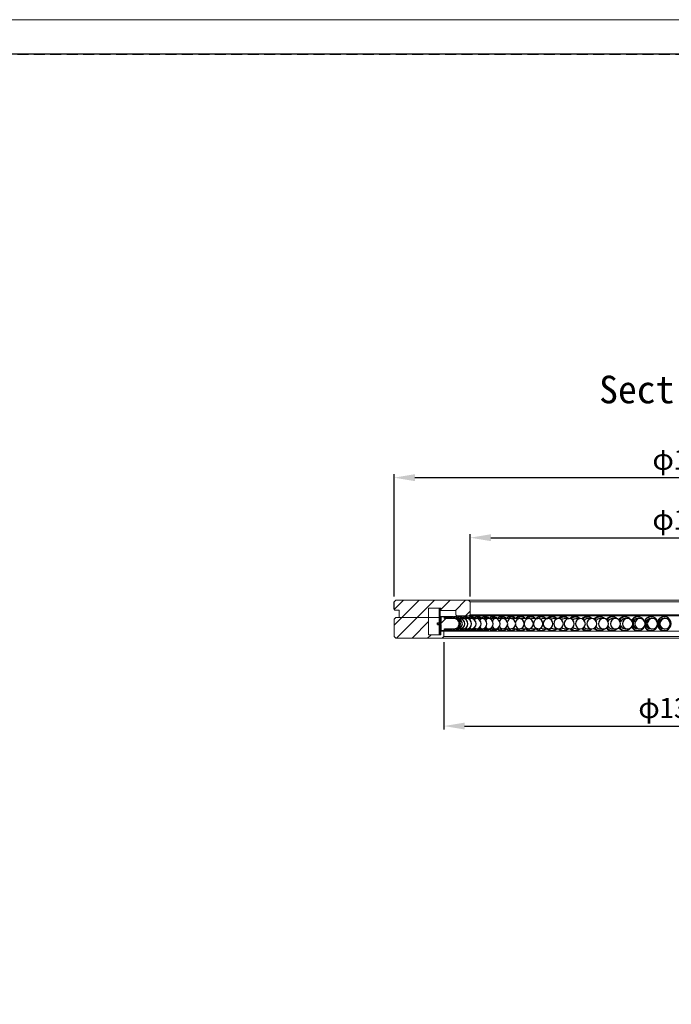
# Model space of a CAD drawing. Header units: millimetres. Extents: x -201 to 202, y 143 to 428.
# Tile 3 of 7: x 16 to 110, y 285 to 428. Entities that reach past the tile are written whole.
import ezdxf

# ---------------------------------------------------------------- set-up
doc = ezdxf.new("R2010")
doc.units = ezdxf.units.MM
doc.header["$LTSCALE"] = 0.25
doc.linetypes.add('HIDDEN', pattern=[9.525, 6.35, -3.175])
doc.layers.get('0').update_dxf_attribs({"lineweight": 30})
doc.layers.add('BASE', color=7, linetype='Continuous', lineweight=20)
doc.layers.add('DIMENSION', color=6, linetype='Continuous', lineweight=9)
doc.layers.add('EMPTY LINE', color=252, linetype='Continuous', lineweight=0, plot=False)
doc.layers.add('FORM', color=7, linetype='Continuous')
doc.styles.add('VS Standard', font='msgothic.ttc', dxfattribs={"height": 3})
doc.dimstyles.new('VS Standard x0.5', dxfattribs={"dimtxt": 3, "dimasz": 3, "dimexe": 0.5, "dimexo": 0.8, "dimgap": 0.5, "dimtad": 3, "dimlfac": 2, "dimrnd": 0.0001, "dimzin": 9, "dimdsep": 46, "dimtxsty": 'VS Standard', "dimcen": 0, "dimaunit": 1, "dimadec": 0, "dimazin": 2, "dimtfac": 1, "dimtmove": 0, "dimatfit": 3, "dimfxl": 1, "dimtolj": 1, "dimtzin": 0, "dimarcsym": 0})
pattern_1 = [(45, (-196.5, 147.75), (-1.122532, 1.122532), [])]
pattern_2 = [(45, (-227.4264, 110.2937), (-3.367596, 3.367596), [])]

# ---------------------------------------------------------------- blocks, each defined once
blk = doc.blocks.new('*D103')
at = {"layer": 'Defpoints', "color": 0}
for p in [(77.16, 338.48), (146.76, 338.48), (146.76, 325.52)]:
    blk.add_point(p, dxfattribs=at)
at = {"layer": 'DIMENSION', "color": 0, "lineweight": -2}
for p, q in [((77.16, 337.68), (77.16, 325.02)), ((146.76, 337.68), (146.76, 325.02)), ((80.16, 325.52), (143.76, 325.52))]:
    blk.add_line(p, q, dxfattribs=at)
at = {"layer": 'DIMENSION', "color": 0}
for points in [[(80.16, 326.02), (80.16, 325.02), (77.16, 325.52)], [(143.76, 325.02), (143.76, 326.02), (146.76, 325.52)]]:
    blk.add_solid(points, dxfattribs=at)
at = {"layer": 'DIMENSION', "color": 0, "insert": (111.96, 327.77), "char_height": 3, "attachment_point": 5, "style": 'VS Standard'}
blk.add_mtext('\\A1;φ\\A1;139.2', dxfattribs=at)
blk = doc.blocks.new('*D104')
at = {"layer": 'Defpoints', "color": 0}
for p in [(142.96, 352.78), (80.96, 343.48), (142.96, 343.48)]:
    blk.add_point(p, dxfattribs=at)
at = {"layer": 'DIMENSION', "color": 0, "lineweight": -2}
for p, q in [((80.96, 344.28), (80.96, 353.28)), ((83.96, 352.78), (139.96, 352.78)), ((142.96, 344.28), (142.96, 353.28))]:
    blk.add_line(p, q, dxfattribs=at)
at = {"layer": 'DIMENSION', "color": 0}
for points in [[(83.96, 353.28), (83.96, 352.28), (80.96, 352.78)], [(139.96, 352.28), (139.96, 353.28), (142.96, 352.78)]]:
    blk.add_solid(points, dxfattribs=at)
at = {"layer": 'DIMENSION', "color": 0, "insert": (111.96, 355.02), "char_height": 3, "attachment_point": 5, "style": 'VS Standard'}
blk.add_mtext('\\A1;φ\\A1;124', dxfattribs=at)
blk = doc.blocks.new('*D105')
at = {"layer": 'Defpoints', "color": 0}
for p in [(153.96, 361.47), (69.96, 343.48), (153.96, 343.48)]:
    blk.add_point(p, dxfattribs=at)
at = {"layer": 'DIMENSION', "color": 0, "lineweight": -2}
for p, q in [((69.96, 344.28), (69.96, 361.97)), ((153.96, 344.28), (153.96, 361.97)), ((72.96, 361.47), (150.96, 361.47))]:
    blk.add_line(p, q, dxfattribs=at)
at = {"layer": 'DIMENSION', "color": 0}
for points in [[(72.96, 361.97), (72.96, 360.97), (69.96, 361.47)], [(150.96, 360.97), (150.96, 361.97), (153.96, 361.47)]]:
    blk.add_solid(points, dxfattribs=at)
at = {"layer": 'DIMENSION', "color": 0, "insert": (111.96, 363.71), "char_height": 3, "attachment_point": 5, "style": 'VS Standard'}
blk.add_mtext('\\A1;φ\\A1;168', dxfattribs=at)

msp = doc.modelspace()

# ---------------------------------------------------------------- hatches: boundary and pattern name
at = {"linetype": 'Continuous', "lineweight": 18}
h = msp.add_hatch(dxfattribs=at)
h.set_pattern_fill('ANSI31', scale=1.5, style=0)
h.set_pattern_definition(pattern_2)
edge = h.paths.add_edge_path(flags=0)
edge.add_line((77.2321, 341.0825), (77.2321, 341.3325))
edge.add_ellipse((111.9596, 340.3326), major_axis=(-2291.8313, 0), ratio=0.000436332, start_angle=358.3507759, end_angle=358.3741769)
edge.add_line((76.7321, 341.3325), (76.7321, 339.3328))
edge.add_ellipse((111.9596, 340.3326), major_axis=(-2291.8313, 0), ratio=0.000436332, start_angle=1.6258231, end_angle=1.6492241)
edge.add_line((77.2321, 339.3328), (77.2321, 339.5828))
edge.add_ellipse((111.9596, 340.3326), major_axis=(-1718.8734, 0), ratio=0.000436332, start_angle=1.2369571, end_angle=1.288922)
edge.add_arc((78.6321, 340.3326), 0.7499, 269.999515, 450.000485)
edge.add_ellipse((111.9596, 340.3326), major_axis=(-1718.8734, 0), ratio=0.000436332, start_angle=358.711078, end_angle=358.7630429)
h = msp.add_hatch(dxfattribs=at)
h.set_pattern_fill('ANSI31', scale=1.5, style=0)
h.set_pattern_definition(pattern_2)
h.paths.add_polyline_path([(76.5596, 342.5326), (76.4596, 342.5326), (76.4596, 338.7826), (76.5596, 338.7826)], flags=0)
at = {"layer": 'BASE'}
h = msp.add_hatch(dxfattribs=at)
h.set_pattern_fill('ANSI31', color=256, scale=0.5, style=0)
h.set_pattern_definition(pattern_1)
h.paths.add_polyline_path([(80.7096, 343.7326), (70.2096, 343.7326), (69.9596, 343.4826), (69.9596, 342.4226), (70.0846, 342.2976), (70.7096, 342.2976), (70.7096, 341.2326), (74.9596, 341.2326), (74.9596, 342.5826), (76.7096, 342.5826), (76.7096, 342.2576), (78.8996, 342.2576), (78.8996, 341.6076), (79.0246, 341.4826), (80.8346, 341.4826), (80.9596, 341.6076), (80.9596, 343.4826)], flags=0)
h = msp.add_hatch(dxfattribs=at)
h.set_pattern_fill('ANSI31', color=256, scale=0.5, style=0)
h.set_pattern_definition(pattern_1)
h.paths.add_polyline_path([(76.7096, 338.7326), (74.9596, 338.7326), (74.9596, 341.2326), (70.2096, 341.2326), (69.9596, 340.9826), (69.9596, 338.4826), (70.2096, 338.2326), (76.9096, 338.2326), (77.1596, 338.4826), (77.1596, 339.2326), (76.7096, 339.2326)], flags=0)

# ---------------------------------------------------------------- linework, layer by layer
at = {"color": 7, "linetype": 'Continuous', "lineweight": 25}
for p, q in [((70.2096, 343.7326), (69.9596, 343.4826)), ((69.9596, 342.4226), (69.9596, 343.4826)), ((76.4596, 342.5326), (76.4596, 338.7826)), ((76.5596, 342.5326), (76.4596, 342.5326)), ((76.5596, 342.5326), (76.5596, 338.7826)), ((76.5596, 342.5326), (76.7096, 342.5326)), ((76.7321, 339.3328), (76.7321, 341.3325)), ((77.2321, 341.3325), (76.7321, 341.3325)), ((77.284, 341.3326), (76.7847, 341.3326)), ((77.2321, 341.3325), (77.2321, 341.0825)), ((77.2832, 341.0825), (77.284, 341.0826)), ((77.4411, 341.3326), (77.284, 341.3326)), ((78.6819, 341.0826), (77.284, 341.0826)), ((77.703, 341.3326), (77.4411, 341.3326)), ((78.0689, 341.3326), (77.703, 341.3326)), ((78.5376, 341.3326), (78.0689, 341.3326)), ((79.1078, 341.3326), (78.6348, 341.3326)), ((78.8327, 341.0826), (78.6819, 341.0826)), ((79.084, 341.0826), (78.8327, 341.0826)), ((79.4351, 341.0826), (79.084, 341.0826)), ((79.7777, 341.3326), (79.3143, 341.3326)), ((79.885, 341.0826), (79.4351, 341.0826)), ((80.4321, 341.0826), (79.885, 341.0826)), ((80.5452, 341.3326), (80.0929, 341.3326)), ((81.075, 341.0826), (80.4321, 341.0826)), ((81.4081, 341.3326), (80.9683, 341.3326)), ((81.8117, 341.0826), (81.075, 341.0826)), ((82.6398, 341.0826), (81.8117, 341.0826)), ((82.3638, 341.3326), (81.9377, 341.3326)), ((83.5569, 341.0826), (82.6398, 341.0826)), ((83.4093, 341.3326), (82.9982, 341.3326)), ((84.5603, 341.0826), (83.5569, 341.0826)), ((84.5414, 341.3326), (84.1467, 341.3326)), ((85.6468, 341.0826), (84.5603, 341.0826)), ((85.7568, 341.3326), (85.3795, 341.3326)), ((85.7132, 341.0797), (85.7568, 341.0826)), ((86.8131, 341.0826), (85.7568, 341.0826)), ((87.0517, 341.3326), (86.6931, 341.3326)), ((86.9537, 341.0694), (87.0517, 341.0826)), ((88.0558, 341.0826), (87.0517, 341.0826)), ((88.4222, 341.3326), (88.0833, 341.3326)), ((88.2669, 341.0523), (88.4222, 341.0826)), ((89.3711, 341.0826), (88.4222, 341.0826)), ((89.8641, 341.3326), (89.546, 341.3326)), ((89.6494, 341.0291), (89.8641, 341.0826)), ((90.7549, 341.0826), (89.8641, 341.0826)), ((91.3731, 341.3326), (91.0767, 341.3326)), ((92.203, 341.0826), (91.3731, 341.0826)), ((92.9446, 341.3326), (92.6708, 341.3326)), ((93.7112, 341.0826), (92.9446, 341.0826)), ((94.5738, 341.3326), (94.3235, 341.3326)), ((95.2747, 341.0826), (94.5738, 341.0826)), ((96.2558, 341.3326), (96.0297, 341.3326)), ((96.8889, 341.0826), (96.2558, 341.0826)), ((97.2424, 340.9941), (97.2988, 340.9941)), ((97.2988, 340.9941), (97.2988, 340.9607)), ((97.9854, 341.3326), (97.7842, 341.3326)), ((98.5488, 341.0826), (97.9854, 341.0826)), ((98.9023, 340.9941), (99.0553, 340.9941)), ((99.0553, 340.9941), (99.0553, 340.8858)), ((99.7575, 341.3326), (99.5818, 341.3326)), ((100.2494, 341.0826), (99.7575, 341.0826)), ((100.7013, 340.9312), (100.7013, 340.9941)), ((100.7013, 340.9941), (100.8509, 340.9941)), ((100.8509, 340.9941), (100.8509, 340.7806)), ((101.5665, 341.3326), (101.4169, 341.3326)), ((101.9855, 341.0826), (101.5665, 341.0826)), ((102.5571, 340.8182), (102.5571, 340.9941)), ((102.5571, 340.9941), (102.6803, 340.9941)), ((102.6803, 340.9941), (102.6803, 340.6152)), ((103.4072, 341.3326), (103.284, 341.3326)), ((103.752, 341.0826), (103.4072, 341.0826)), ((104.4415, 340.9941), (104.5378, 340.9941)), ((104.4415, 340.6276), (104.4415, 340.9941)), ((104.5378, 340.9941), (104.5378, 340.3326)), ((105.2738, 341.3326), (105.1775, 341.3326)), ((105.5433, 341.0826), (105.2738, 341.0826)), ((106.3488, 340.4576), (106.3488, 340.9941)), ((106.3488, 340.9941), (106.4179, 340.9941)), ((106.4179, 340.9941), (106.4179, 340.3326)), ((107.1607, 341.3326), (107.0916, 341.3326)), ((107.3541, 341.0826), (107.1607, 341.0826)), ((108.273, 340.4576), (108.273, 340.9941)), ((108.273, 340.9941), (108.3147, 340.9941)), ((108.3147, 340.9941), (108.3147, 340.3326)), ((109.0621, 341.3326), (109.0204, 341.3326)), ((109.1789, 341.0826), (109.0621, 341.0826)), ((76.2318, 340.4576), (76.2318, 340.2076)), ((76.2319, 340.4576), (76.2318, 340.4576)), ((76.2318, 340.2076), (76.2319, 340.2076)), ((76.2319, 340.2076), (76.2319, 340.4576)), ((76.2319, 340.4576), (76.4596, 340.4576)), ((76.2319, 340.2076), (76.4596, 340.2076)), ((76.563, 340.4576), (76.7319, 340.4576)), ((76.563, 340.2076), (76.7319, 340.2076)), ((76.7319, 340.2076), (76.7319, 340.4576)), ((76.7321, 339.3328), (77.2321, 339.3328)), ((76.7847, 339.3326), (77.284, 339.3326)), ((77.2321, 339.5828), (77.2321, 339.3328)), ((77.284, 339.5826), (77.2832, 339.5828)), ((77.284, 339.5826), (78.6819, 339.5826)), ((77.284, 339.3326), (77.4411, 339.3326)), ((77.4411, 339.3326), (77.703, 339.3326)), ((77.703, 339.3326), (78.0689, 339.3326)), ((78.0689, 339.3326), (78.5376, 339.3326)), ((78.6348, 339.3326), (79.1078, 339.3326)), ((78.6819, 339.5826), (78.8327, 339.5826)), ((78.8327, 339.5826), (79.084, 339.5826)), ((79.084, 339.5826), (79.4351, 339.5826)), ((79.3143, 339.3326), (79.7777, 339.3326)), ((79.4351, 339.5826), (79.885, 339.5826)), ((79.885, 339.5826), (80.4321, 339.5826)), ((80.0929, 339.3326), (80.5452, 339.3326)), ((80.4321, 339.5826), (81.075, 339.5826)), ((80.9683, 339.3326), (81.4081, 339.3326)), ((81.075, 339.5826), (81.8117, 339.5826)), ((81.8117, 339.5826), (82.6398, 339.5826)), ((81.9377, 339.3326), (82.3638, 339.3326)), ((82.6398, 339.5826), (83.5569, 339.5826)), ((82.9982, 339.3326), (83.4093, 339.3326)), ((83.5569, 339.5826), (84.5603, 339.5826)), ((84.1467, 339.3326), (84.5414, 339.3326)), ((84.5603, 339.5826), (85.6468, 339.5826)), ((85.3795, 339.3326), (85.7568, 339.3326)), ((85.7568, 339.5826), (85.7132, 339.5856)), ((85.7568, 339.5826), (86.8131, 339.5826)), ((86.6931, 339.3326), (87.0517, 339.3326)), ((87.0517, 339.5826), (86.9537, 339.5959)), ((87.0517, 339.5826), (88.0558, 339.5826)), ((88.0833, 339.3326), (88.4222, 339.3326)), ((88.4222, 339.5826), (88.2669, 339.613)), ((88.4222, 339.5826), (89.3711, 339.5826)), ((89.546, 339.3326), (89.8641, 339.3326)), ((89.8641, 339.5826), (89.6494, 339.6362)), ((89.8641, 339.5826), (90.7549, 339.5826)), ((91.0767, 339.3326), (91.3731, 339.3326)), ((91.3731, 339.5826), (92.203, 339.5826)), ((92.6708, 339.3326), (92.9446, 339.3326)), ((92.9446, 339.5826), (93.7112, 339.5826)), ((94.3235, 339.3326), (94.5738, 339.3326)), ((94.5738, 339.5826), (95.2747, 339.5826)), ((96.0297, 339.3326), (96.2558, 339.3326)), ((96.2558, 339.5826), (96.8889, 339.5826)), ((97.2988, 339.6712), (97.2424, 339.6712)), ((97.2988, 339.7046), (97.2988, 339.6712)), ((97.7842, 339.3326), (97.9854, 339.3326)), ((97.9854, 339.5826), (98.5488, 339.5826)), ((99.0553, 339.6712), (98.9023, 339.6712)), ((99.0553, 339.7795), (99.0553, 339.6712)), ((99.5818, 339.3326), (99.7575, 339.3326)), ((99.7575, 339.5826), (100.2494, 339.5826)), ((100.7013, 339.6712), (100.7013, 339.7341)), ((100.8509, 339.6712), (100.7013, 339.6712)), ((100.8509, 339.8847), (100.8509, 339.6712)), ((101.4169, 339.3326), (101.5665, 339.3326)), ((101.5665, 339.5826), (101.9855, 339.5826)), ((102.5571, 339.6712), (102.5571, 339.8471)), ((102.6803, 339.6712), (102.5571, 339.6712)), ((102.6803, 340.0501), (102.6803, 339.6712)), ((103.284, 339.3326), (103.4072, 339.3326)), ((103.4072, 339.5826), (103.752, 339.5826)), ((104.4415, 339.6712), (104.4415, 340.0377)), ((104.5378, 339.6712), (104.4415, 339.6712)), ((104.5378, 340.3326), (104.5378, 339.6712)), ((105.1775, 339.3326), (105.2738, 339.3326)), ((105.2738, 339.5826), (105.5433, 339.5826)), ((106.2828, 340.4576), (106.3389, 340.4576)), ((106.2828, 340.2076), (106.3389, 340.2076)), ((106.3389, 340.2076), (106.3389, 340.4576)), ((106.3389, 340.4576), (106.3488, 340.4576)), ((106.3488, 340.2076), (106.3389, 340.2076)), ((106.3488, 340.2076), (106.3488, 340.4576)), ((106.3488, 339.6712), (106.3488, 340.2076)), ((106.4179, 339.6712), (106.3488, 339.6712)), ((106.4179, 340.3326), (106.4179, 339.6712)), ((107.0916, 339.3326), (107.1607, 339.3326)), ((107.1607, 339.5826), (107.3541, 339.5826)), ((108.2213, 340.2076), (108.2213, 340.4576)), ((108.2213, 340.4576), (108.263, 340.4576)), ((108.2213, 340.2076), (108.263, 340.2076)), ((108.263, 340.2076), (108.263, 340.4576)), ((108.263, 340.4576), (108.273, 340.4576)), ((108.273, 340.2076), (108.263, 340.2076)), ((108.273, 340.2076), (108.273, 340.4576)), ((108.273, 339.6712), (108.273, 340.2076)), ((108.3147, 339.6712), (108.273, 339.6712)), ((108.3147, 340.3326), (108.3147, 339.6712)), ((109.0204, 339.3326), (109.0621, 339.3326)), ((109.0621, 339.5826), (109.1789, 339.5826)), ((76.4596, 338.7826), (76.5596, 338.7826)), ((76.7096, 338.7826), (76.5596, 338.7826))]:
    msp.add_line(p, q, dxfattribs=at)
at = {"color": 8, "linetype": 'Continuous', "lineweight": 25}
for p, q in [((78.6792, 341.081), (78.6819, 341.0826)), ((78.8178, 341.0702), (78.8327, 341.0826)), ((79.0486, 341.0509), (79.084, 341.0826)), ((78.6819, 339.5826), (78.6792, 339.5843)), ((78.8327, 339.5826), (78.8178, 339.5951)), ((79.084, 339.5826), (79.0486, 339.6144))]:
    msp.add_line(p, q, dxfattribs=at)
at = {"color": 7, "linetype": 'Continuous', "lineweight": 25, "flags": 128}
for points in [[(77.2478, 341.0825), (77.2589, 341.2215), (77.2783, 341.3273), (77.2985, 341.2969), (77.3166, 341.1345), (77.3201, 341.0826)], [(77.3686, 341.0826), (77.3909, 341.2215), (77.4297, 341.3273), (77.4701, 341.2969), (77.5066, 341.1345), (77.5136, 341.0826)], [(77.5944, 341.0826), (77.6278, 341.2215), (77.686, 341.3273), (77.7465, 341.2969), (77.8011, 341.1345), (77.8115, 341.0826)], [(77.9245, 341.0826), (77.9689, 341.2215), (78.0462, 341.3273), (78.1267, 341.2969), (78.1992, 341.1345), (78.2132, 341.0826)], [(78.3579, 341.0826), (78.4131, 341.2215), (78.5094, 341.3273), (78.6096, 341.2969), (78.6999, 341.1345), (78.7172, 341.0826)], [(78.5819, 341.3193), (78.6012, 341.3273), (78.6348, 341.3326)], [(78.8933, 341.0826), (78.9592, 341.2215), (79.0742, 341.3273), (79.1937, 341.2969), (79.3015, 341.1345), (79.3222, 341.0826)], [(79.2034, 341.2881), (79.2754, 341.3273), (79.3143, 341.3326)], [(79.5267, 341.077), (79.6055, 341.2215), (79.7387, 341.3273), (79.8773, 341.2969), (80.0022, 341.1345), (80.0262, 341.0826)], [(79.9254, 341.2522), (80.0488, 341.3273), (80.0929, 341.3326)], [(80.2633, 341.0826), (80.3499, 341.2215), (80.5011, 341.3273), (80.6582, 341.2969), (80.8, 341.1345), (80.8272, 341.0826)], [(80.7452, 341.2158), (80.7504, 341.2215), (80.919, 341.3273), (80.9683, 341.3326)], [(81.0937, 341.0826), (81.1903, 341.2215), (81.3589, 341.3273), (81.5342, 341.2969), (81.6923, 341.1345), (81.7226, 341.0826)], [(82.0178, 341.0826), (82.1241, 341.2215), (82.3096, 341.3273), (82.5025, 341.2969), (82.6764, 341.1345), (82.7119, 341.0792)], [(83.0327, 341.0826), (83.1484, 341.2215), (83.3503, 341.3273), (83.5602, 341.2969), (83.7495, 341.1345), (83.7858, 341.0826)], [(84.1355, 341.0826), (84.2602, 341.2215), (84.4778, 341.3273), (84.7041, 341.2969), (84.9082, 341.1345), (84.9474, 341.0826)], [(91.0973, 340.9999), (91.142, 341.0256), (91.3731, 341.0826)], [(92.6068, 340.9647), (92.7044, 341.0256), (92.9446, 341.0826)], [(94.1735, 340.9232), (94.3253, 341.0256), (94.5738, 341.0826)], [(95.7933, 340.8745), (95.9998, 341.0256), (96.2558, 341.0826)], [(77.3201, 339.5826), (77.3166, 339.5308), (77.2985, 339.3684), (77.2783, 339.338), (77.2589, 339.4438), (77.2478, 339.5828)], [(77.5136, 339.5826), (77.5066, 339.5308), (77.4701, 339.3684), (77.4297, 339.338), (77.3909, 339.4438), (77.3686, 339.5826)], [(77.8115, 339.5826), (77.8011, 339.5308), (77.7465, 339.3684), (77.686, 339.338), (77.6278, 339.4438), (77.5944, 339.5826)], [(78.2132, 339.5826), (78.1992, 339.5308), (78.1267, 339.3684), (78.0462, 339.338), (77.9689, 339.4438), (77.9245, 339.5826)], [(78.7172, 339.5826), (78.6999, 339.5308), (78.6096, 339.3684), (78.5094, 339.338), (78.4131, 339.4438), (78.3579, 339.5826)], [(78.6348, 339.3326), (78.6012, 339.338), (78.5819, 339.346)], [(79.3222, 339.5826), (79.3015, 339.5308), (79.1937, 339.3684), (79.0742, 339.338), (78.9592, 339.4438), (78.8933, 339.5826)], [(79.3143, 339.3326), (79.2754, 339.338), (79.2034, 339.3772)], [(80.0262, 339.5826), (80.0022, 339.5308), (79.8773, 339.3684), (79.7387, 339.338), (79.6055, 339.4438), (79.5267, 339.5883)], [(80.0929, 339.3326), (80.0488, 339.338), (79.9254, 339.4131)], [(80.8272, 339.5826), (80.8, 339.5308), (80.6582, 339.3684), (80.5011, 339.338), (80.3499, 339.4438), (80.2633, 339.5826)], [(80.9683, 339.3326), (80.919, 339.338), (80.7504, 339.4438), (80.7452, 339.4495)], [(81.7226, 339.5826), (81.6923, 339.5308), (81.5342, 339.3684), (81.3589, 339.338), (81.1903, 339.4438), (81.0937, 339.5826)], [(82.7119, 339.5861), (82.6764, 339.5308), (82.5025, 339.3684), (82.3096, 339.338), (82.1241, 339.4438), (82.0178, 339.5826)], [(83.7858, 339.5826), (83.7495, 339.5308), (83.5602, 339.3684), (83.3503, 339.338), (83.1484, 339.4438), (83.0327, 339.5826)], [(84.9474, 339.5826), (84.9082, 339.5308), (84.7041, 339.3684), (84.4778, 339.338), (84.2602, 339.4438), (84.1355, 339.5826)], [(91.3731, 339.5826), (91.142, 339.6397), (91.0973, 339.6654)], [(92.9446, 339.5826), (92.7044, 339.6397), (92.6068, 339.7006)], [(94.5738, 339.5826), (94.3253, 339.6397), (94.1735, 339.7421)], [(96.2558, 339.5826), (95.9998, 339.6397), (95.7933, 339.7908)]]:
    msp.add_lwpolyline(points, dxfattribs=at)
at = {"color": 8, "linetype": 'Continuous', "lineweight": 25, "flags": 128}
for points in [[(79.3722, 341.0251), (79.3725, 341.0256), (79.4351, 341.0826)], [(79.7889, 340.994), (79.807, 341.0256), (79.885, 341.0826)], [(80.2982, 340.9585), (80.3391, 341.0256), (80.4321, 341.0826)], [(80.8994, 340.9193), (80.9672, 341.0256), (81.075, 341.0826)], [(81.5915, 340.8765), (81.6893, 341.0256), (81.8117, 341.0826)], [(89.3711, 339.5826), (89.16, 339.6397), (88.9811, 339.8023), (88.8616, 340.0456), (88.8196, 340.3326), (88.8616, 340.6197), (88.9811, 340.863), (89.16, 341.0256), (89.3711, 341.0826)], [(90.7549, 339.5826), (90.5334, 339.6397), (90.3457, 339.8023), (90.2203, 340.0456), (90.1763, 340.3326), (90.2203, 340.6197), (90.3457, 340.863), (90.5334, 341.0256), (90.7549, 341.0826), (90.7549, 341.0826)], [(92.203, 339.5826), (91.9719, 339.6397), (91.7759, 339.8023), (91.645, 340.0456), (91.599, 340.3326), (91.645, 340.6197), (91.7759, 340.863), (91.9719, 341.0256), (92.203, 341.0826)], [(95.2747, 339.5826), (95.0262, 339.6397), (94.8156, 339.8023), (94.6749, 340.0456), (94.6254, 340.3326), (94.6749, 340.6197), (94.8156, 340.863), (95.0262, 341.0256), (95.2747, 341.0826), (95.2747, 341.0826)], [(79.4351, 339.5826), (79.3725, 339.6397), (79.3722, 339.6402)], [(79.885, 339.5826), (79.807, 339.6397), (79.7889, 339.6713)], [(80.4321, 339.5826), (80.3391, 339.6397), (80.2982, 339.7067)], [(81.075, 339.5826), (80.9672, 339.6397), (80.8994, 339.746)], [(81.8117, 339.5826), (81.6893, 339.6397), (81.5915, 339.7888)]]:
    msp.add_lwpolyline(points, dxfattribs=at)
at = {"color": 7, "linetype": 'Continuous', "lineweight": 25}
for centre, radius, start, end in [((619.6585, 340.6306), 542.9268, 179.925924, 180.018252), ((78.6321, 340.3326), 0.7499, 269.999515, 90.000485), ((78.6819, 340.3326), 0.75, 270, 90), ((78.8327, 340.3326), 0.75, 270, 90), ((79.084, 340.3326), 0.75, 270, 90), ((79.4351, 340.3326), 0.75, 270, 90), ((79.885, 340.3326), 0.75, 270, 90), ((80.4321, 340.3326), 0.75, 270, 90), ((81.075, 340.3326), 0.75, 270, 90), ((81.9632, 340.9571), 0.3764, 93.892986, 143.599124), ((81.8117, 340.3326), 0.75, 270, 90), ((82.6398, 340.3326), 0.75, 270, 90), ((83.0238, 340.9003), 0.4331, 93.380511, 145.316186), ((83.5569, 340.3326), 0.75, 270, 90), ((84.1714, 340.8446), 0.4887, 92.905354, 146.454765), ((84.5603, 340.3326), 0.75, 270, 90), ((85.4031, 340.7898), 0.5433, 92.488073, 147.389662), ((85.7568, 340.798), 0.5191, 33.250216, 146.749784), ((85.6468, 340.3326), 0.75, 270, 90), ((86.7131, 340.7458), 0.5872, 91.95885, 144.992645), ((87.0517, 340.7532), 0.5666, 35.557492, 144.442508), ((86.8131, 340.3326), 0.75, 270, 90), ((88.1003, 340.7016), 0.6313, 91.541857, 142.868898), ((88.4222, 340.7082), 0.6138, 37.595362, 142.404638), ((88.0558, 340.3326), 0.75, 270, 90), ((89.5602, 340.6577), 0.6751, 91.210998, 140.991422), ((89.8641, 340.6636), 0.6603, 39.394243, 140.605757), ((89.3711, 340.3326), 0.75, 270, 90), ((91.0886, 340.6149), 0.7179, 90.946912, 139.336058), ((90.7549, 340.3326), 0.75, 270, 90), ((91.373, 340.6196), 0.7059, 40.993427, 139.482796), ((92.6806, 340.5734), 0.7593, 90.735112, 137.881561), ((92.203, 340.3326), 0.75, 270, 90), ((92.9442, 340.5765), 0.7503, 42.420881, 139.569398), ((93.7112, 340.3326), 0.75, 270, 90), ((94.3314, 340.5338), 0.7989, 90.566381, 136.703922), ((94.5731, 340.5353), 0.7927, 43.674982, 140.485326), ((95.2747, 340.3326), 0.75, 270, 90), ((96.0362, 340.4951), 0.8376, 90.446966, 136.891753), ((96.2547, 340.4965), 0.8324, 44.762232, 141.99836), ((96.8889, 340.3326), 0.75, 270, 90), ((97.7897, 340.4588), 0.8738, 90.357452, 138.287135), ((97.9844, 340.4618), 0.868, 45.549227, 142.173493), ((97.9965, 340.4107), 0.672, 90.943632, 142.784115), ((98.5488, 340.3326), 0.75, 270, 90), ((99.5863, 340.4257), 0.9069, 90.289059, 141.193948), ((99.7568, 340.4307), 0.8997, 45.207047, 141.232733), ((99.7673, 340.3875), 0.6952, 90.807831, 148.729997), ((100.2494, 340.3326), 0.75, 270, 90), ((101.4202, 340.4002), 0.9325, 90.200123, 140.437511), ((101.5663, 340.403), 0.928, 43.064301, 140.432969), ((101.5748, 340.3683), 0.7144, 90.665906, 155.763324), ((101.9855, 340.3326), 0.75, 270, 90), ((103.2862, 340.3784), 0.9543, 90.130366, 139.818197), ((103.4073, 340.3789), 0.9524, 37.702926, 139.766623), ((103.4166, 340.3495), 0.7333, 90.738818, 165.272122), ((103.752, 340.3326), 0.75, 270, 90), ((105.1788, 340.3606), 0.9721, 90.077249, 139.329693), ((105.2743, 340.3565), 0.9741, 24.095859, 139.119751), ((105.2809, 340.3396), 0.7431, 90.546078, 180.535862), ((105.5433, 340.3326), 0.75, 270, 90), ((107.0922, 340.347), 0.9856, 90.038891, 138.967068), ((107.1643, 340.3362), 0.7464, 90.277501, 180.274838), ((107.163, 340.3326), 0.9964, 221.593222, 138.406778), ((107.3541, 340.3326), 0.75, 270, 90), ((109.0206, 340.3379), 0.9948, 90.013961, 138.726683), ((109.063, 340.3326), 0.9987, 221.476295, 138.523705), ((109.0634, 340.334), 0.7487, 90.100236, 180.099887), ((109.1789, 340.3326), 0.75, 270, 90), ((619.6585, 340.0347), 542.9268, 179.981748, 180.074076), ((81.9632, 339.7082), 0.3764, 216.400876, 266.107014), ((83.0238, 339.765), 0.4331, 214.683814, 266.619489), ((84.1714, 339.8207), 0.4887, 213.545235, 267.094646), ((85.4031, 339.8755), 0.5433, 212.610338, 267.511927), ((85.7568, 339.8644), 0.5175, 212.983094, 327.016906), ((86.7131, 339.9195), 0.5872, 215.007355, 268.04115), ((87.0517, 339.9095), 0.565, 215.342449, 324.657551), ((88.1003, 339.9637), 0.6313, 217.131102, 268.458143), ((88.4222, 339.9548), 0.6124, 217.422793, 322.577207), ((89.5602, 340.0075), 0.6751, 219.008578, 268.789002), ((89.8641, 339.9997), 0.659, 219.256416, 320.743584), ((91.0886, 340.0504), 0.7179, 220.663942, 269.053088), ((91.373, 340.044), 0.7048, 220.411994, 319.111783), ((92.6806, 340.0919), 0.7593, 222.118439, 269.264888), ((92.9442, 340.0875), 0.7494, 220.358869, 317.650852), ((94.3314, 340.1315), 0.7989, 223.296078, 269.433619), ((94.573, 340.1292), 0.7921, 219.472185, 316.367508), ((96.0362, 340.1702), 0.8376, 223.108247, 269.553034), ((96.2547, 340.1684), 0.8321, 217.98233, 315.257078), ((97.7897, 340.2065), 0.8738, 221.712865, 269.642548), ((97.9844, 340.2033), 0.8678, 217.816384, 314.460895), ((97.9965, 340.2545), 0.672, 217.215885, 269.056368), ((99.5863, 340.2396), 0.9069, 218.806052, 269.710941), ((99.7568, 340.2344), 0.8996, 218.756581, 314.803638), ((99.7673, 340.2778), 0.6952, 211.270003, 269.192169), ((101.4202, 340.2651), 0.9325, 219.562489, 269.799877), ((101.5663, 340.262), 0.9278, 219.553422, 316.949308), ((101.5748, 340.297), 0.7144, 204.236676, 269.334094), ((103.2862, 340.2869), 0.9543, 220.181803, 269.869634), ((103.4073, 340.286), 0.9521, 220.215268, 322.315182), ((103.4166, 340.3158), 0.7333, 194.727878, 269.261182), ((105.1788, 340.3047), 0.9721, 220.670307, 269.922751), ((105.2809, 340.3257), 0.7431, 179.464138, 269.453922), ((105.2743, 340.3088), 0.9741, 220.880249, 335.904141), ((107.0922, 340.3182), 0.9856, 221.032932, 269.961109), ((107.1643, 340.3291), 0.7464, 179.725162, 269.722499), ((109.0206, 340.3274), 0.9948, 221.273317, 269.986039), ((109.0634, 340.3313), 0.7487, 179.900113, 269.899764)]:
    msp.add_arc(centre, radius, start, end, dxfattribs=at)
at = {"color": 8, "linetype": 'Continuous', "lineweight": 25}
for centre, radius, start, end in [((82.7379, 340.7117), 0.3837, 104.819213, 162.0236), ((83.6527, 340.6677), 0.4259, 103.004376, 164.738523), ((84.6532, 340.6241), 0.4678, 101.453287, 167.582479), ((85.7364, 340.5811), 0.5094, 100.12943, 170.745835), ((86.9349, 340.5051), 0.5902, 101.912184, 171.666366), ((88.1731, 340.4654), 0.6283, 100.761452, 177.357628), ((93.8193, 340.3326), 0.7578, 98.20356, 261.79644), ((96.958, 340.3326), 0.7532, 95.270589, 264.729411), ((98.6021, 340.3326), 0.7519, 94.070791, 265.929209), ((100.2826, 340.3326), 0.7507, 92.534045, 267.465955), ((102.0139, 340.3326), 0.7505, 92.162988, 267.837012), ((103.7708, 340.3326), 0.7502, 91.44235, 268.55765), ((105.5547, 340.3326), 0.7501, 90.870714, 269.129286), ((107.3599, 340.3326), 0.75, 90.444493, 269.555507), ((109.181, 340.3326), 0.75, 90.161047, 269.838953), ((82.7379, 339.9536), 0.3837, 197.9764, 255.180787), ((83.6527, 339.9976), 0.4259, 195.261477, 256.995624), ((84.6532, 340.0412), 0.4678, 192.417521, 258.546713), ((85.7364, 340.0841), 0.5094, 189.254165, 259.87057), ((86.9349, 340.1601), 0.5902, 188.333634, 258.087816), ((88.1731, 340.1999), 0.6283, 182.642372, 259.238548)]:
    msp.add_arc(centre, radius, start, end, dxfattribs=at)
at = {"color": 7, "linetype": 'Continuous', "lineweight": 25}
for start_param, end_param in [(4.73177933, 4.73259398), (1.55059133, 1.55140598)]:
    msp.add_ellipse((111.9596, 340.3326), major_axis=(-1718.8734, 0), ratio=0.00043633, start_param=start_param, end_param=end_param, dxfattribs=at)
for points, knots in [([(76.5682, 340.4576), (76.5681, 340.4665), (76.5678, 340.4851), (76.5672, 340.5064), (76.5662, 340.5284), (76.5648, 340.5355), (76.5637, 340.5276), (76.563, 340.5056), (76.5626, 340.4832), (76.5623, 340.4544), (76.562, 340.4051), (76.5619, 340.3331), (76.562, 340.2608), (76.5623, 340.2108), (76.5625, 340.1817), (76.5629, 340.1592), (76.5636, 340.1373), (76.5648, 340.1299), (76.5661, 340.1378), (76.5671, 340.16), (76.5677, 340.1811), (76.568, 340.1992), (76.5681, 340.2076)], [0, 0, 0, 0, 0.03092298, 0.06531313, 0.10191125, 0.18818661, 0.27390734, 0.31057705, 0.34515726, 0.37965935, 0.41610764, 0.50106954, 0.58706527, 0.62369559, 0.65820133, 0.69268357, 0.72924742, 0.81501654, 0.89931621, 0.93561066, 0.97004384, 1, 1, 1, 1]), ([(76.5772, 340.2133), (76.5773, 340.2125), (76.5774, 340.2008), (76.578, 340.1819), (76.5789, 340.1591), (76.5805, 340.1373), (76.5831, 340.1299), (76.5858, 340.1378), (76.5877, 340.16), (76.5888, 340.1811), (76.5894, 340.1992), (76.5896, 340.2076)], [0, 0, 0, 0, 0.006473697, 0.097576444, 0.188617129, 0.285153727, 0.511603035, 0.734172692, 0.829998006, 0.920909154, 1, 1, 1, 1]), ([(76.5898, 340.4576), (76.5896, 340.4665), (76.589, 340.4851), (76.5879, 340.5064), (76.5859, 340.5284), (76.5832, 340.5355), (76.5806, 340.5277), (76.579, 340.5054), (76.5781, 340.4874), (76.5778, 340.473), (76.5777, 340.4682)], [0, 0, 0, 0, 0.08532635, 0.18021973, 0.2812056, 0.51926682, 0.75579763, 0.85698107, 0.95239888, 1, 1, 1, 1]), ([(76.6403, 340.2076), (76.6407, 340.199), (76.6415, 340.1806), (76.6435, 340.1593), (76.6469, 340.1372), (76.652, 340.1299), (76.6573, 340.1378), (76.661, 340.16), (76.6631, 340.1811), (76.6641, 340.1992), (76.6646, 340.2076)], [0, 0, 0, 0, 0.08181204, 0.17444311, 0.2726661, 0.50307125, 0.72952897, 0.82702825, 0.91952752, 1, 1, 1, 1]), ([(76.6649, 340.4576), (76.6645, 340.4665), (76.6635, 340.4851), (76.6613, 340.5064), (76.6575, 340.5284), (76.6522, 340.5355), (76.647, 340.5277), (76.6436, 340.5055), (76.6417, 340.4844), (76.6408, 340.4662), (76.6404, 340.4576)], [0, 0, 0, 0, 0.08237289, 0.17398166, 0.27147204, 0.50129308, 0.72963669, 0.8273178, 0.91943284, 1, 1, 1, 1]), ([(76.6928, 340.2076), (76.6933, 340.199), (76.6945, 340.1806), (76.6969, 340.1593), (76.7013, 340.1372), (76.7078, 340.1299), (76.7145, 340.1378), (76.7191, 340.16), (76.7218, 340.1811), (76.723, 340.1992), (76.7236, 340.2076)], [0, 0, 0, 0, 0.08181204, 0.17444311, 0.2726661, 0.50307125, 0.72952897, 0.82702825, 0.91952752, 1, 1, 1, 1]), ([(76.7241, 340.4576), (76.7235, 340.4665), (76.7222, 340.4851), (76.7195, 340.5064), (76.7148, 340.5284), (76.7081, 340.5355), (76.7015, 340.5277), (76.6971, 340.5055), (76.6946, 340.4844), (76.6935, 340.4662), (76.693, 340.4576)], [0, 0, 0, 0, 0.08237289, 0.17398166, 0.27147204, 0.50129308, 0.72963669, 0.8273178, 0.91943284, 1, 1, 1, 1]), ([(106.2663, 340.1951), (106.2693, 340.1908), (106.2791, 340.1769), (106.3037, 340.1601), (106.3287, 340.1459), (106.3449, 340.1441), (106.3488, 340.1437)], [0, 0, 0, 0, 0.154774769, 0.508514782, 0.883609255, 1, 1, 1, 1]), ([(106.3488, 340.521), (106.3456, 340.5206), (106.3301, 340.5187), (106.3057, 340.5047), (106.2805, 340.4875), (106.2701, 340.473), (106.2666, 340.4682)], [0, 0, 0, 0, 0.09483693, 0.46988453, 0.82356118, 1, 1, 1, 1]), ([(108.273, 340.5197), (108.2728, 340.5196), (108.2602, 340.5178), (108.2383, 340.5046), (108.209, 340.4835), (108.1866, 340.4543), (108.1644, 340.4051), (108.1563, 340.3331), (108.1634, 340.2608), (108.185, 340.2109), (108.2071, 340.1814), (108.2362, 340.1601), (108.2588, 340.1468), (108.2721, 340.145), (108.273, 340.1449)], [0, 0, 0, 0, 0.00114591, 0.0811283, 0.15655314, 0.23180758, 0.311307, 0.49662219, 0.68419231, 0.76408877, 0.83935119, 0.91456234, 0.99431382, 1, 1, 1, 1])]:
    msp.add_open_spline(points, degree=3, knots=knots, dxfattribs=at)
at = {"layer": 'BASE'}
for p, q in [((70.2096, 343.7326), (80.7096, 343.7326)), ((80.9596, 343.4826), (80.7096, 343.7326)), ((80.7096, 343.7326), (143.2096, 343.7326)), ((80.9596, 343.4826), (80.9596, 341.6076)), ((142.9596, 343.4826), (80.9596, 343.4826)), ((69.9596, 342.4226), (70.0846, 342.2976)), ((70.7096, 342.2976), (70.0846, 342.2976)), ((70.7096, 341.2326), (70.7096, 342.2976)), ((76.7096, 342.5826), (74.9596, 342.5826)), ((74.9596, 342.5826), (74.9596, 341.2326)), ((76.7096, 342.2576), (76.7096, 342.5826)), ((78.8996, 342.2576), (76.7096, 342.2576)), ((78.8996, 341.6076), (78.8996, 342.2576)), ((70.2096, 341.2326), (69.9596, 340.9826)), ((69.9596, 338.4826), (69.9596, 340.9826)), ((70.2096, 341.2326), (74.9596, 341.2326)), ((74.9596, 341.2326), (70.7096, 341.2326)), ((74.9596, 341.2326), (74.9596, 338.7326)), ((76.4596, 341.2326), (74.9596, 341.2326)), ((78.8996, 341.6076), (79.0246, 341.4826)), ((80.8346, 341.4826), (79.0246, 341.4826)), ((80.8346, 341.4826), (80.9596, 341.6076)), ((143.0846, 341.4826), (80.8346, 341.4826)), ((80.9596, 341.6076), (142.9596, 341.6076)), ((76.7096, 338.7326), (76.7096, 339.2326)), ((76.7096, 339.2326), (77.1596, 339.2326)), ((77.1596, 339.2326), (77.1596, 338.4826)), ((146.7596, 339.2326), (77.1596, 339.2326)), ((69.9596, 338.4826), (70.2096, 338.2326)), ((76.9096, 338.2326), (70.2096, 338.2326)), ((74.9596, 338.7326), (76.7096, 338.7326)), ((76.9096, 338.2326), (77.1596, 338.4826)), ((147.0096, 338.2326), (76.9096, 338.2326)), ((77.1596, 338.4826), (146.7596, 338.4826))]:
    msp.add_line(p, q, dxfattribs=at)
at = {"layer": 'EMPTY LINE'}
msp.add_line((201.5, 427.75), (-201.5, 427.75), dxfattribs=at)
at = {"layer": 'FORM', "linetype": 'HIDDEN'}
msp.add_lwpolyline([(-196.5, 422.75), (196.5, 422.75), (196.5, 147.75), (-196.5, 147.75)], close=True, dxfattribs=at)
at = {"layer": 'FORM'}
msp.add_lwpolyline([(-196.5, 422.75), (-196.5, 147.75), (-78.5, 147.75), (-78.5, 159.75), (16.5, 159.75), (16.5, 177.25), (196.5, 177.25), (196.5, 422.75), (-196.5, 422.75)], close=True, dxfattribs=at)

# ---------------------------------------------------------------- texts
at = {"layer": 'DIMENSION', "style": 'VS Standard'}
msp.add_text('Section A:A', height=4, dxfattribs=at).set_placement((99.6425, 372.2295))

# ---------------------------------------------------------------- dimensions: what is measured, and where the dimension line sits
at = {"layer": 'DIMENSION'}
for base, p1, p2, picture, middle in [((153.9596, 361.4694), (69.9596, 343.4826), (153.9596, 343.4826), '*D105', (111.9596, 361.4694)), ((142.9596, 352.7805), (80.9596, 343.4826), (142.9596, 343.4826), '*D104', (111.9596, 352.7805)), ((146.7596, 325.5213), (77.1596, 338.4826), (146.7596, 338.4826), '*D103', (111.9596, 325.5213))]:
    dim = msp.add_linear_dim(base=base, p1=p1, p2=p2, text='φ\\A1;<>', dimstyle='VS Standard x0.5', override={"dimtxsty": 'VS Standard', "dimtfill": 0, "dimtfillclr": 0}, dxfattribs=at)
    dim.commit()
    dim.dimension.update_dxf_attribs({"geometry": picture, "text_midpoint": middle, "dimtype": 160})

doc.saveas('drawing.dxf')
